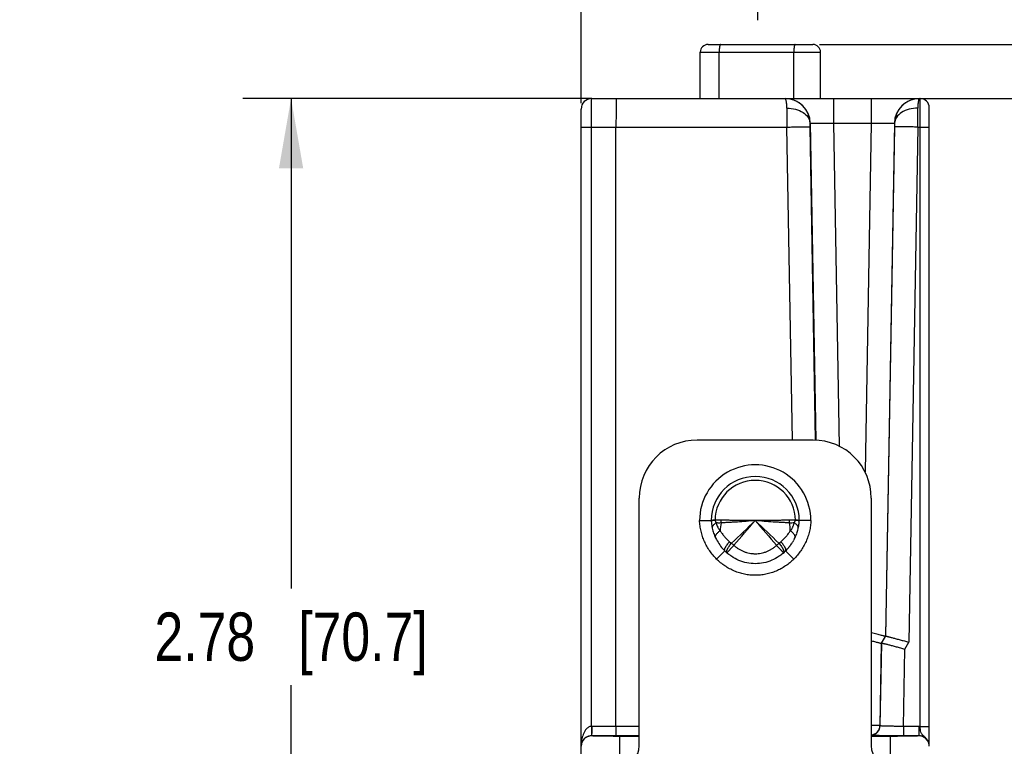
# Model space of a CAD drawing. Header units: inches. Extents: x 0 to 22, y 0 to 17.
# Tile 62 of 64: x 16.9 to 19.5, y 12.7 to 14.5. Entities that reach past the tile are written whole.
import ezdxf

# ---------------------------------------------------------------- set-up
doc = ezdxf.new("R2010")
doc.units = ezdxf.units.IN
doc.header["$LTSCALE"] = 1.21
doc.header["$MEASUREMENT"] = 0
doc.layers.get('0').update_dxf_attribs({"linetype": 'CONTINUOUS'})
doc.layers.add('DIMENSIONS', color=7, linetype='CONTINUOUS')
doc.layers.add('FEATURES', color=7, linetype='CONTINUOUS')
doc.styles.get("Standard").update_dxf_attribs({"font": 'txt', "width": 0.8})
doc.dimstyles.new('DIMSTYLE_1', dxfattribs={"dimtxt": 0.125, "dimasz": 0.18, "dimexe": 0.125, "dimexo": 0.0625, "dimgap": 0.0625, "dimtad": 0, "dimtih": 1, "dimtoh": 1, "dimzin": 4, "dimdsep": 46, "dimtxsty": 'STANDARD', "dimblk": '_FILLED', "dimblk1": '_FILLED', "dimblk2": '_FILLED', "dimcen": 0.09, "dimadec": 0, "dimazin": 0, "dimtp": 0.001, "dimtm": 0.001, "dimtfac": 1, "dimtofl": 0, "dimtmove": 0, "dimatfit": 3, "dimldrblk": '_FILLED', "dimfxl": 1, "dimtolj": 1, "dimtzin": 4, "dimarcsym": 0})

# ---------------------------------------------------------------- blocks, each defined once
blk = doc.blocks.new('_FILLED')
at = {"color": 0, "linetype": 'BYBLOCK'}
blk.add_solid([(0, 0), (-1, 0.174), (-1, -0.174)], dxfattribs=at)
blk = doc.blocks.new('*D3')
at = {"layer": 'DIMENSIONS', "color": 2, "linetype": 'CONTINUOUS'}
for p, q in [((18.3883, 14.3432), (17.4854, 14.3432)), ((17.6104, 14.3432), (17.6104, 13.0768)), ((17.6104, 11.5605), (17.6104, 12.8268)), ((18.3979, 11.5605), (17.4854, 11.5605))]:
    blk.add_line(p, q, dxfattribs=at)
at = {"layer": 'DIMENSIONS', "color": 2, "linetype": 'CONTINUOUS', "xscale": 0.18, "yscale": 0.18, "zscale": 0.18}
for p, rotation in [((17.6104, 14.3432), 90), ((17.6104, 11.5605), 270)]:
    blk.add_blockref('_FILLED', p, dxfattribs=dict(at, rotation=rotation))
at = {"layer": 'DIMENSIONS', "color": 2, "linetype": 'CONTINUOUS', "insert": (17.6104, 13.0143), "char_height": 0.125, "width": 1.125, "attachment_point": 2, "line_spacing_factor": 0.9}
blk.add_mtext('2.78{\\Ftxt.shx;\\W1.000000;\\H0.125000; }[70.7]', dxfattribs=at)
blk = doc.blocks.new('*D4')
at = {"layer": 'DIMENSIONS', "color": 2, "linetype": 'CONTINUOUS'}
for p, q in [((20.0104, 14.4832), (20.0104, 14.8243)), ((20.0104, 14.8243), (20.1279, 14.8243)), ((18.9762, 14.4832), (20.1354, 14.4832)), ((19.1726, 14.3432), (20.1354, 14.3432)), ((20.0104, 14.3432), (20.0104, 13.9832))]:
    blk.add_line(p, q, dxfattribs=at)
at = {"layer": 'DIMENSIONS', "color": 2, "linetype": 'CONTINUOUS', "xscale": 0.18, "yscale": 0.18, "zscale": 0.18}
for p, rotation in [((20.0104, 14.4832), 270), ((20.0104, 14.3432), 90)]:
    blk.add_blockref('_FILLED', p, dxfattribs=dict(at, rotation=rotation))
at = {"layer": 'DIMENSIONS', "color": 2, "linetype": 'CONTINUOUS', "insert": (20.1904, 14.8868), "char_height": 0.125, "width": 0.925, "attachment_point": 1, "line_spacing_factor": 0.9}
blk.add_mtext('.14{\\Ftxt.shx;\\W1.000000;\\H0.125000; }[3.6]', dxfattribs=at)
blk = doc.blocks.new('*D5')
at = {"layer": 'DIMENSIONS', "color": 2, "linetype": 'CONTINUOUS'}
for p, q in [((18.3604, 14.3315), (18.3604, 15.3582)), ((18.8172, 14.5457), (18.8172, 15.3582)), ((18.3604, 15.2332), (17.9963, 15.2332)), ((18.8172, 15.2332), (19.1772, 15.2332))]:
    blk.add_line(p, q, dxfattribs=at)
at = {"layer": 'DIMENSIONS', "color": 2, "linetype": 'CONTINUOUS', "xscale": 0.18, "yscale": 0.18, "zscale": 0.18}
blk.add_blockref('_FILLED', (18.3604, 15.2332), dxfattribs=at)
at = {"layer": 'DIMENSIONS', "color": 2, "linetype": 'CONTINUOUS', "xscale": 0.18, "yscale": 0.18, "zscale": 0.18, "rotation": 180}
blk.add_blockref('_FILLED', (18.8172, 15.2332), dxfattribs=at)
at = {"layer": 'DIMENSIONS', "color": 2, "linetype": 'CONTINUOUS', "insert": (17.9338, 15.2957), "char_height": 0.125, "width": 1.025, "attachment_point": 3, "line_spacing_factor": 0.9}
blk.add_mtext('.46{\\Ftxt.shx;\\W1.000000;\\H0.125000; }[11.6]', dxfattribs=at)

msp = doc.modelspace()

# ---------------------------------------------------------------- linework, layer by layer
at = {"color": 7, "linetype": 'CONTINUOUS'}
for p, q in [((18.6684, 14.3432), (18.6684, 14.4632)), ((18.6684, 14.4632), (18.9794, 14.4632)), ((18.6884, 14.4832), (18.9594, 14.4832)), ((18.7172, 14.3432), (18.7172, 14.4632)), ((18.9102, 14.3432), (18.9102, 14.4632)), ((18.9794, 14.3432), (18.9794, 14.4632)), ((18.3872, 14.2695), (18.3874, 14.3432)), ((18.3874, 14.3432), (18.8874, 14.3432)), ((18.8878, 14.3432), (19.2368, 14.3432)), ((19.0127, 14.3432), (19.0127, 14.2793)), ((19.1101, 14.3432), (19.1101, 14.2793)), ((19.2368, 12.7199), (19.2368, 14.3432)), ((18.3604, 12.635), (18.3604, 14.3162)), ((19.2604, 12.6684), (19.2604, 14.3196)), ((18.3872, 12.72), (18.3872, 14.2695)), ((18.3872, 14.2695), (18.8923, 14.2695)), ((18.4504, 12.72), (18.4504, 14.2695)), ((18.9065, 13.4602), (18.8923, 14.2695)), ((18.9522, 14.2794), (18.9528, 14.2794)), ((18.9523, 14.2695), (18.9522, 14.2794)), ((18.9664, 13.4603), (18.9523, 14.2695)), ((18.9528, 14.2794), (18.9671, 13.46)), ((19.0127, 14.2793), (19.0273, 13.4444)), ((19.0127, 14.2793), (19.1101, 14.2793)), ((19.1101, 14.2793), (19.0944, 13.3777)), ((19.1701, 14.2794), (19.147, 12.9527)), ((19.1706, 14.2695), (19.1476, 12.9532)), ((19.1701, 14.2794), (19.1707, 14.2794)), ((19.1707, 14.2794), (19.1706, 14.2695)), ((19.2305, 14.2695), (19.2073, 12.9377)), ((19.2305, 14.2695), (19.2368, 14.2695)), ((18.6666, 13.2521), (18.6966, 13.2526)), ((18.7012, 13.2524), (18.7067, 13.253)), ((18.7067, 13.2533), (18.7067, 13.253)), ((18.7225, 13.2531), (18.7067, 13.253)), ((18.9142, 13.253), (18.8984, 13.2531)), ((18.9142, 13.253), (18.9142, 13.2533)), ((18.9197, 13.2531), (18.9142, 13.2533)), ((18.9142, 13.253), (18.921, 13.2522)), ((18.9243, 13.2526), (18.9197, 13.2531)), ((18.9543, 13.2521), (18.9243, 13.2526)), ((18.7443, 13.1974), (18.7491, 13.1936)), ((18.8718, 13.1936), (18.8766, 13.1974)), ((18.7319, 13.1737), (18.7107, 13.1525)), ((18.9102, 13.1525), (18.889, 13.1737)), ((19.1367, 12.9349), (19.1329, 12.7221)), ((19.1335, 12.7214), (19.1373, 12.9353)), ((19.1367, 12.9349), (19.147, 12.9527)), ((19.1373, 12.9353), (19.1367, 12.9349)), ((19.1373, 12.9353), (19.1476, 12.9532)), ((19.1476, 12.9532), (19.147, 12.9527)), ((19.197, 12.9198), (19.2073, 12.9377)), ((19.1935, 12.72), (19.197, 12.9198)), ((18.3872, 12.72), (18.3873, 12.6986)), ((18.5104, 12.72), (18.3877, 12.72)), ((18.4504, 12.72), (18.4502, 12.6954)), ((19.1329, 12.7221), (19.1105, 12.7224)), ((19.1335, 12.7214), (19.1329, 12.7221)), ((19.2334, 12.72), (19.1935, 12.72)), ((19.1935, 12.72), (19.1935, 12.6954)), ((19.2334, 12.72), (19.2334, 12.6954)), ((18.3874, 12.6954), (18.3874, 12.6954)), ((18.5104, 12.6954), (18.3874, 12.6954)), ((18.4604, 12.6342), (18.4604, 12.6941)), ((18.5104, 12.6941), (18.4604, 12.6941)), ((19.1604, 12.6941), (19.1104, 12.6941)), ((19.1604, 12.6342), (19.1604, 12.6941)), ((19.2334, 12.6954), (19.1935, 12.6954))]:
    msp.add_line(p, q, dxfattribs=at)
for centre, radius, start, end in [((18.6884, 14.4632), 0.02, 90, 180), ((18.9594, 14.4632), 0.02, 0, 90), ((18.3874, 14.3162), 0.027, 90, 180), ((18.8878, 14.2782), 0.065, 1.0155, 89.9925), ((19.2351, 14.2782), 0.065, 90.0075, 178.9845), ((19.2368, 14.3196), 0.0236, 0, 90), ((36.9282, 14.3336), 18.0359, 180.04746, 180.20355), ((3.6225, 14.3283), 15.6082, 359.78431, 359.96468), ((18.8104, 13.2522), 0.1439, 359.9465, 180.0535), ((18.8104, 13.2522), 0.1139, 0.1866, 179.8134), ((18.8104, 13.2522), 0.1038, 0.6031, 179.3969), ((18.8041, 13.2566), 0.1076, 182.1372, 185.6821), ((18.8061, 13.2568), 0.1096, 185.6716, 185.8151), ((18.8079, 13.257), 0.1114, 185.8238, 189.292), ((18.8107, 13.2574), 0.1143, 189.2901, 192.6625), ((18.7221, 12.8551), 0.3984, 92.2281, 93.0143), ((18.8861, 13.2178), 0.1665, 170.3196, 177.2244), ((18.6704, 13.2535), 0.0522, 351.5443, 359.5022), ((33.2109, -1.8686), 20.8809, 133.60221, 133.83508), ((-6.3717, 34.9223), 33.2225, 319.14083, 319.28684), ((8.8309, 2.7546), 14.4841, 46.11346, 46.4492), ((43.9924, 34.9222), 33.2222, 220.71316, 220.85917), ((18.9505, 13.2535), 0.0522, 180.4972, 188.4555), ((18.7348, 13.2178), 0.1665, 2.7756, 9.6805), ((18.8114, 13.2572), 0.1131, 349.1953, 351.9266), ((18.8126, 13.257), 0.1118, 351.9313, 352.1167), ((18.8141, 13.2568), 0.1103, 352.1108, 354.9449), ((18.8171, 13.2566), 0.1073, 354.9438, 357.8662), ((18.8174, 13.2566), 0.107, 356.1369, 357.2303), ((18.8126, 13.2579), 0.1163, 192.6606, 195.9289), ((18.8127, 13.2579), 0.1163, 192.8232, 195.9286), ((18.8137, 13.2581), 0.1173, 195.9273, 199.1654), ((18.8138, 13.2582), 0.1175, 199.1639, 202.3013), ((18.8133, 13.258), 0.117, 202.3006, 205.3325), ((18.8076, 13.258), 0.1169, 334.695, 337.624), ((18.8071, 13.2582), 0.1175, 337.6234, 340.5202), ((18.8071, 13.2582), 0.1174, 340.5191, 343.3873), ((18.8079, 13.258), 0.1166, 343.3862, 346.2539), ((18.8093, 13.2576), 0.1152, 346.2532, 349.0162), ((18.9158, 13.2334), 0.006, 347.1824, 350.8348), ((18.8102, 13.2574), 0.1142, 349.0198, 349.1997), ((18.8146, 13.2586), 0.1184, 205.3346, 208.0555), ((18.8175, 13.2602), 0.1217, 208.0904, 223.2721), ((18.9165, 13.3729), 0.2453, 226.9792, 228.8847), ((18.7053, 13.3719), 0.244, 311.11, 313.0261), ((18.8031, 13.2605), 0.1221, 320.7097, 322.8364), ((18.8031, 13.2605), 0.1221, 322.8362, 323.2864), ((18.8032, 13.2604), 0.122, 323.2859, 325.8483), ((18.8034, 13.2602), 0.1217, 325.8489, 326.5418), ((18.8037, 13.26), 0.1213, 326.5411, 328.4741), ((18.8042, 13.2598), 0.1208, 328.4748, 329.3014), ((18.8047, 13.2594), 0.1201, 329.3003, 331.3349), ((18.8053, 13.2591), 0.1194, 331.3363, 331.9279), ((18.8063, 13.2586), 0.1184, 331.9247, 334.6927), ((18.8061, 13.2587), 0.1185, 331.9255, 334.3244), ((18.9083, 13.2095), 0.00517, 334.3314, 335.6821), ((18.8165, 13.2593), 0.1203, 223.2746, 225.342), ((18.8121, 13.2532), 0.1129, 224.7494, 228.1507), ((18.8133, 13.2545), 0.1146, 228.1477, 231.4583), ((18.8129, 13.254), 0.114, 228.145, 228.2651), ((18.8133, 13.2545), 0.1147, 228.2675, 231.4582), ((18.8078, 13.2543), 0.1144, 309.5212, 312.315), ((18.8077, 13.2544), 0.1145, 309.5221, 311.7219), ((18.8081, 13.2539), 0.1139, 311.7231, 312.3173), ((18.8827, 13.1703), 0.00183, 311.7169, 315.4332), ((18.8089, 13.2531), 0.1128, 312.3129, 315.2521), ((18.8043, 13.2594), 0.1204, 314.6589, 317.2525), ((18.8038, 13.2599), 0.1212, 317.2505, 318.0306), ((18.8035, 13.2601), 0.1216, 318.0312, 319.8914), ((18.8032, 13.2603), 0.1219, 319.8909, 320.7095), ((18.3877, 12.668), 0.052, 89.9913, 90.4914), ((19.1079, 12.7225), 0.025, 275.7477, 358.966), ((19.1085, 12.7219), 0.025, 274.3606, 358.9652), ((19.2334, 12.668), 0.052, 86.2735, 90.0003), ((18.3874, 12.6684), 0.027, 89.9953, 179.9953), ((19.2334, 12.6684), 0.027, 24.5934, 89.9863), ((19.2334, 12.6684), 0.027, 7.4971, 90.0076), ((19.2336, 12.6683), 0.0268, 0.0247, 7.5656)]:
    msp.add_arc(centre, radius, start, end, dxfattribs=at)
for points, knots in [([(18.7207, 14.4832), (18.7206, 14.4832), (18.7205, 14.4832), (18.7203, 14.4831), (18.7202, 14.483), (18.72, 14.4828), (18.7198, 14.4826), (18.7196, 14.4822), (18.7193, 14.4816), (18.719, 14.4808), (18.7187, 14.4798), (18.7185, 14.4786), (18.7182, 14.4773), (18.718, 14.4758), (18.7178, 14.4743), (18.7176, 14.4726), (18.7174, 14.4702), (18.7172, 14.4671), (18.7172, 14.4645), (18.7172, 14.4632)], [0, 0, 0, 0, 0.008251, 0.017126, 0.027108, 0.038527, 0.051599, 0.066458, 0.101808, 0.144796, 0.19529, 0.253033, 0.317579, 0.38835, 0.464743, 0.546097, 0.631687, 0.812529, 1, 1, 1, 1]), ([(18.9137, 14.4832), (18.9136, 14.4832), (18.9135, 14.4832), (18.9133, 14.4831), (18.9132, 14.483), (18.913, 14.4828), (18.9128, 14.4826), (18.9126, 14.4822), (18.9123, 14.4816), (18.912, 14.4808), (18.9117, 14.4798), (18.9115, 14.4786), (18.9112, 14.4773), (18.911, 14.4758), (18.9108, 14.4743), (18.9106, 14.4726), (18.9104, 14.4702), (18.9102, 14.4671), (18.9102, 14.4645), (18.9102, 14.4632)], [0, 0, 0, 0, 0.008251, 0.017126, 0.027108, 0.038527, 0.051599, 0.066458, 0.101808, 0.144796, 0.19529, 0.253033, 0.317579, 0.38835, 0.464743, 0.546097, 0.631687, 0.812529, 1, 1, 1, 1]), ([(18.4508, 14.3432), (18.4507, 14.3432), (18.4508, 14.343), (18.4507, 14.3428), (18.4507, 14.3423), (18.4507, 14.3417), (18.4507, 14.3409), (18.4507, 14.3396), (18.4506, 14.3374), (18.4506, 14.3343), (18.4506, 14.3306), (18.4506, 14.3264), (18.4505, 14.3196), (18.4505, 14.31), (18.4505, 14.2974), (18.4504, 14.2838), (18.4504, 14.2743), (18.4504, 14.2695)], [0, 0, 0, 0, 0.001222, 0.004828, 0.010813, 0.019163, 0.029864, 0.042898, 0.075828, 0.117609, 0.167878, 0.226151, 0.291871, 0.443162, 0.615996, 0.804056, 1, 1, 1, 1]), ([(18.9522, 14.2794), (18.9521, 14.2877), (18.9485, 14.3046), (18.934, 14.3258), (18.9126, 14.3399), (18.8957, 14.3432), (18.8874, 14.3432)], [0, 0, 0, 0, 0.250968, 0.50121, 0.750791, 1, 1, 1, 1]), ([(18.8922, 14.3186), (18.8922, 14.3221), (18.892, 14.327), (18.8913, 14.3331), (18.8908, 14.3366), (18.89, 14.3394), (18.8892, 14.3416), (18.8882, 14.3432), (18.8874, 14.3432)], [0, 0, 0, 0, 0.40652, 0.572741, 0.712255, 0.824113, 0.908263, 1, 1, 1, 1]), ([(19.2355, 14.3432), (19.2271, 14.3432), (19.2103, 14.3399), (19.1889, 14.3258), (19.1744, 14.3046), (19.1708, 14.2877), (19.1707, 14.2794)], [0, 0, 0, 0, 0.249209, 0.49879, 0.749032, 1, 1, 1, 1]), ([(19.2355, 14.3432), (19.2347, 14.3432), (19.2337, 14.3416), (19.2328, 14.3394), (19.2321, 14.3366), (19.2315, 14.3331), (19.2308, 14.327), (19.2307, 14.3221), (19.2307, 14.3186)], [0, 0, 0, 0, 0.091737, 0.175887, 0.287745, 0.427259, 0.59348, 1, 1, 1, 1]), ([(18.8922, 14.3186), (18.8998, 14.3186), (18.9145, 14.3168), (18.9339, 14.3087), (18.946, 14.2977), (18.9511, 14.2873), (18.9521, 14.282), (18.9522, 14.2794)], [0, 0, 0, 0, 0.291666, 0.560866, 0.794453, 0.899662, 1, 1, 1, 1]), ([(19.2307, 14.3186), (19.2231, 14.3186), (19.2083, 14.3168), (19.189, 14.3087), (19.1769, 14.2977), (19.1718, 14.2873), (19.1708, 14.282), (19.1707, 14.2794)], [0, 0, 0, 0, 0.291664, 0.560862, 0.794452, 0.899662, 1, 1, 1, 1]), ([(18.3604, 14.269), (18.3604, 14.2691), (18.3607, 14.2691), (18.361, 14.2692), (18.3617, 14.2692), (18.3626, 14.2692), (18.3637, 14.2693), (18.3656, 14.2693), (18.3685, 14.2694), (18.3725, 14.2694), (18.3771, 14.2695), (18.382, 14.2695), (18.3855, 14.2695), (18.3872, 14.2695)], [0, 0, 0, 0, 0.005127, 0.019608, 0.043417, 0.076397, 0.118317, 0.168706, 0.292762, 0.444029, 0.616885, 0.804963, 1, 1, 1, 1]), ([(18.8923, 14.2695), (18.8962, 14.2696), (18.9038, 14.2697), (18.9148, 14.2698), (18.9249, 14.2699), (18.9339, 14.2699), (18.9404, 14.2699), (18.9447, 14.2699), (18.9473, 14.2698), (18.9493, 14.2698), (18.9508, 14.2697), (18.9517, 14.2696), (18.9522, 14.2696), (18.9523, 14.2695)], [0, 0, 0, 0, 0.192776, 0.378654, 0.550062, 0.700783, 0.825238, 0.876057, 0.918653, 0.952607, 0.977576, 0.993396, 1, 1, 1, 1]), ([(18.9528, 14.2794), (18.9529, 14.2794), (18.9534, 14.2794), (18.9542, 14.2796), (18.9558, 14.2796), (18.9578, 14.2797), (18.9603, 14.2797), (18.9647, 14.2798), (18.9712, 14.2798), (18.9801, 14.2798), (18.9903, 14.2797), (19.0013, 14.2795), (19.0089, 14.2794), (19.0127, 14.2793)], [0, 0, 0, 0, 0.006567, 0.022326, 0.047267, 0.081166, 0.123722, 0.174541, 0.298972, 0.449792, 0.62129, 0.807051, 1, 1, 1, 1]), ([(19.1101, 14.2793), (19.114, 14.2794), (19.1216, 14.2795), (19.1326, 14.2797), (19.1427, 14.2798), (19.1517, 14.2798), (19.1582, 14.2798), (19.1626, 14.2797), (19.1651, 14.2797), (19.1671, 14.2796), (19.1686, 14.2796), (19.1695, 14.2794), (19.17, 14.2794), (19.1701, 14.2794)], [0, 0, 0, 0, 0.192947, 0.378704, 0.550201, 0.701022, 0.825455, 0.876275, 0.918831, 0.95273, 0.977673, 0.993435, 1, 1, 1, 1]), ([(19.2305, 14.2695), (19.2267, 14.2696), (19.2191, 14.2697), (19.2081, 14.2698), (19.198, 14.2699), (19.189, 14.2699), (19.1825, 14.2699), (19.1782, 14.2699), (19.1756, 14.2698), (19.1736, 14.2698), (19.1721, 14.2697), (19.1712, 14.2696), (19.1707, 14.2696), (19.1706, 14.2695)], [0, 0, 0, 0, 0.192776, 0.378654, 0.550062, 0.700783, 0.825238, 0.876057, 0.918653, 0.952607, 0.977576, 0.993396, 1, 1, 1, 1]), ([(19.2368, 14.2695), (19.2384, 14.2695), (19.2414, 14.2695), (19.2457, 14.2695), (19.2498, 14.2694), (19.2533, 14.2694), (19.2559, 14.2693), (19.2576, 14.2693), (19.2586, 14.2693), (19.2593, 14.2692), (19.2599, 14.2692), (19.2602, 14.2691), (19.2604, 14.2691), (19.2604, 14.2691)], [0, 0, 0, 0, 0.194572, 0.38246, 0.555321, 0.706715, 0.830951, 0.881433, 0.923437, 0.956488, 0.98035, 0.994864, 1, 1, 1, 1]), ([(18.7107, 13.1525), (18.7041, 13.159), (18.6951, 13.1698), (18.6852, 13.1855), (18.6789, 13.198), (18.6739, 13.211), (18.67, 13.2244), (18.6675, 13.2381), (18.6667, 13.2474), (18.6666, 13.2521)], [0, 0, 0, 0, 0.249713, 0.374718, 0.499747, 0.624775, 0.74984, 0.874978, 1, 1, 1, 1]), ([(18.6966, 13.2526), (18.6966, 13.2526), (18.6966, 13.2526), (18.6966, 13.2526), (18.6966, 13.2526), (18.6966, 13.2526), (18.6966, 13.2526), (18.6966, 13.2526), (18.6966, 13.2526), (18.6967, 13.2526), (18.6967, 13.2526), (18.6968, 13.2526), (18.6969, 13.2527), (18.697, 13.2527), (18.6972, 13.2527), (18.6975, 13.2528), (18.6977, 13.2528), (18.6981, 13.2528), (18.6984, 13.2529), (18.6988, 13.2529), (18.6994, 13.2529), (18.7002, 13.253), (18.7008, 13.253), (18.7012, 13.253)], [0, 0, 0, 0, 0.000263, 0.001049, 0.002357, 0.004184, 0.006528, 0.009387, 0.01664, 0.025925, 0.037226, 0.050528, 0.065817, 0.102295, 0.146559, 0.198519, 0.258098, 0.325231, 0.399853, 0.481883, 0.571237, 0.771541, 1, 1, 1, 1]), ([(18.6966, 13.2514), (18.6966, 13.2514), (18.6966, 13.2515), (18.6967, 13.2515), (18.6968, 13.2516), (18.697, 13.2517), (18.6974, 13.2518), (18.6979, 13.2519), (18.6986, 13.252), (18.6993, 13.2521), (18.7002, 13.2523), (18.7009, 13.2524), (18.7012, 13.2524)], [0, 0, 0, 0, 0.013468, 0.032311, 0.057457, 0.08926, 0.173333, 0.284983, 0.424075, 0.590053, 0.782258, 1, 1, 1, 1]), ([(18.7099, 13.2459), (18.709, 13.2454), (18.7073, 13.2444), (18.7049, 13.2427), (18.7029, 13.2409), (18.7013, 13.2391), (18.7001, 13.2373), (18.6994, 13.2355), (18.6991, 13.2337), (18.6991, 13.2326), (18.6993, 13.232)], [0, 0, 0, 0, 0.167361, 0.323139, 0.465848, 0.595038, 0.71104, 0.815233, 0.910242, 1, 1, 1, 1]), ([(18.7067, 13.253), (18.7067, 13.2526), (18.7068, 13.2519), (18.7071, 13.2509), (18.7075, 13.2499), (18.7079, 13.249), (18.7083, 13.2482), (18.709, 13.2471), (18.7095, 13.2464), (18.7099, 13.2459)], [0, 0, 0, 0, 0.139196, 0.275043, 0.405815, 0.53177, 0.653657, 0.771981, 1, 1, 1, 1]), ([(18.722, 13.2458), (18.7199, 13.2457), (18.7159, 13.2456), (18.7118, 13.2458), (18.7099, 13.2459)], [0, 0, 0, 0, 0.512217, 1, 1, 1, 1]), ([(18.7099, 13.2459), (18.7103, 13.2441), (18.7112, 13.2403), (18.713, 13.2359), (18.7147, 13.2325), (18.7159, 13.2305), (18.717, 13.229), (18.7177, 13.2281), (18.7183, 13.2274), (18.7189, 13.2267), (18.7194, 13.2262), (18.7198, 13.2259)], [0, 0, 0, 0, 0.255951, 0.506658, 0.630544, 0.753822, 0.815347, 0.876843, 0.907603, 0.93838, 1, 1, 1, 1]), ([(18.8104, 13.2522), (18.8027, 13.2513), (18.7873, 13.2498), (18.7683, 13.2485), (18.7533, 13.2477), (18.7425, 13.2471), (18.7321, 13.2465), (18.7253, 13.2461), (18.722, 13.2458)], [0, 0, 0, 0, 0.263527, 0.521627, 0.646937, 0.768889, 0.88682, 1, 1, 1, 1]), ([(18.8104, 13.2522), (18.8027, 13.252), (18.7874, 13.2518), (18.7684, 13.2521), (18.7535, 13.2524), (18.7429, 13.2527), (18.7326, 13.2529), (18.7258, 13.253), (18.7225, 13.2531)], [0, 0, 0, 0, 0.264485, 0.523099, 0.648391, 0.770103, 0.887552, 1, 1, 1, 1]), ([(18.8984, 13.2531), (18.8951, 13.253), (18.8883, 13.2529), (18.878, 13.2527), (18.8673, 13.2524), (18.8525, 13.2521), (18.8335, 13.2518), (18.8182, 13.252), (18.8104, 13.2522)], [0, 0, 0, 0, 0.112448, 0.229897, 0.351609, 0.476901, 0.735515, 1, 1, 1, 1]), ([(18.8989, 13.2458), (18.8956, 13.2461), (18.8888, 13.2465), (18.8783, 13.2471), (18.8676, 13.2477), (18.8526, 13.2485), (18.8335, 13.2498), (18.8182, 13.2513), (18.8104, 13.2522)], [0, 0, 0, 0, 0.11318, 0.231111, 0.353063, 0.478373, 0.736473, 1, 1, 1, 1]), ([(18.911, 13.2459), (18.9091, 13.2458), (18.905, 13.2456), (18.901, 13.2457), (18.8989, 13.2458)], [0, 0, 0, 0, 0.487782, 1, 1, 1, 1]), ([(18.9011, 13.2259), (18.9015, 13.2262), (18.9021, 13.2268), (18.9034, 13.2282), (18.9048, 13.2301), (18.9062, 13.2325), (18.9075, 13.235), (18.9086, 13.2376), (18.9099, 13.2412), (18.9106, 13.2441), (18.911, 13.2459)], [0, 0, 0, 0, 0.061618, 0.123139, 0.246109, 0.36938, 0.493257, 0.618074, 0.744069, 1, 1, 1, 1]), ([(18.9543, 13.2521), (18.9542, 13.2474), (18.9534, 13.2381), (18.9509, 13.2244), (18.947, 13.211), (18.9419, 13.198), (18.9357, 13.1855), (18.9258, 13.1698), (18.9168, 13.159), (18.9102, 13.1525)], [0, 0, 0, 0, 0.125006, 0.25007, 0.375095, 0.500131, 0.62516, 0.750188, 1, 1, 1, 1]), ([(18.911, 13.2459), (18.9114, 13.2464), (18.9119, 13.2471), (18.9126, 13.2482), (18.913, 13.249), (18.9134, 13.2499), (18.9139, 13.2512), (18.9141, 13.2523), (18.9142, 13.253)], [0, 0, 0, 0, 0.228088, 0.346425, 0.468345, 0.594361, 0.725198, 1, 1, 1, 1]), ([(18.9217, 13.2324), (18.9218, 13.233), (18.9218, 13.2341), (18.9214, 13.2358), (18.9206, 13.2376), (18.9194, 13.2393), (18.9178, 13.2411), (18.9158, 13.2428), (18.9136, 13.2444), (18.9119, 13.2455), (18.911, 13.2459)], [0, 0, 0, 0, 0.08973, 0.18537, 0.290391, 0.407045, 0.536485, 0.678935, 0.833917, 1, 1, 1, 1]), ([(18.921, 13.2522), (18.9215, 13.2521), (18.9221, 13.252), (18.9229, 13.2519), (18.9234, 13.2518), (18.9237, 13.2517), (18.924, 13.2516), (18.9241, 13.2515), (18.9242, 13.2515), (18.9243, 13.2515), (18.9243, 13.2514), (18.9243, 13.2514)], [0, 0, 0, 0, 0.410369, 0.575799, 0.714053, 0.824943, 0.908604, 0.940428, 0.965836, 0.985314, 1, 1, 1, 1]), ([(18.7079, 13.2074), (18.7077, 13.2077), (18.7075, 13.2083), (18.7073, 13.2096), (18.7074, 13.211), (18.7078, 13.2124), (18.7084, 13.214), (18.7096, 13.2161), (18.7114, 13.2185), (18.7138, 13.2211), (18.7166, 13.2236), (18.7187, 13.2251), (18.7198, 13.2259)], [0, 0, 0, 0, 0.039515, 0.080218, 0.168169, 0.216882, 0.269238, 0.385609, 0.518073, 0.665925, 0.82755, 1, 1, 1, 1]), ([(18.7198, 13.2259), (18.7214, 13.2233), (18.7248, 13.2181), (18.7306, 13.2108), (18.7371, 13.2038), (18.7418, 13.1995), (18.7443, 13.1974)], [0, 0, 0, 0, 0.242994, 0.491036, 0.74361, 1, 1, 1, 1]), ([(18.8766, 13.1974), (18.879, 13.1995), (18.8838, 13.2038), (18.8903, 13.2108), (18.8961, 13.2181), (18.8995, 13.2233), (18.9011, 13.2259)], [0, 0, 0, 0, 0.256354, 0.508928, 0.756997, 1, 1, 1, 1]), ([(18.913, 13.2074), (18.9132, 13.2077), (18.9134, 13.2083), (18.9136, 13.2096), (18.9135, 13.211), (18.9131, 13.2124), (18.9125, 13.214), (18.9113, 13.2161), (18.9095, 13.2185), (18.9071, 13.2211), (18.9043, 13.2236), (18.9022, 13.2251), (18.9011, 13.2259)], [0, 0, 0, 0, 0.039514, 0.080223, 0.168198, 0.216924, 0.269292, 0.385679, 0.518146, 0.665987, 0.827586, 1, 1, 1, 1]), ([(18.7319, 13.1737), (18.7318, 13.1739), (18.7315, 13.1743), (18.7312, 13.1751), (18.7311, 13.176), (18.7312, 13.1771), (18.7315, 13.1783), (18.7319, 13.1796), (18.7326, 13.1811), (18.7333, 13.1826), (18.7342, 13.1843), (18.7357, 13.1867), (18.7379, 13.1898), (18.7409, 13.1936), (18.7431, 13.1962), (18.7443, 13.1974)], [0, 0, 0, 0, 0.026262, 0.054951, 0.087823, 0.125991, 0.170033, 0.220177, 0.276455, 0.338685, 0.406541, 0.479649, 0.639791, 0.815047, 1, 1, 1, 1]), ([(18.737, 13.1689), (18.7369, 13.169), (18.7367, 13.1691), (18.7365, 13.1695), (18.7363, 13.1702), (18.7362, 13.1711), (18.7363, 13.1722), (18.7366, 13.1734), (18.737, 13.1748), (18.7376, 13.1763), (18.7384, 13.1779), (18.7393, 13.1796), (18.7407, 13.1821), (18.7428, 13.1855), (18.7458, 13.1895), (18.7479, 13.1922), (18.7491, 13.1936)], [0, 0, 0, 0, 0.011824, 0.024033, 0.05077, 0.08222, 0.119493, 0.163094, 0.213169, 0.269679, 0.332383, 0.400902, 0.474809, 0.636763, 0.813773, 1, 1, 1, 1]), ([(18.7551, 13.1881), (18.7546, 13.1874), (18.7534, 13.1861), (18.7516, 13.1842), (18.7499, 13.1823), (18.7482, 13.1805), (18.7466, 13.1787), (18.7451, 13.1771), (18.7437, 13.1756), (18.7424, 13.1742), (18.7413, 13.173), (18.7404, 13.1721), (18.7397, 13.1714), (18.7393, 13.1709), (18.7389, 13.1705), (18.7385, 13.1702), (18.7382, 13.1699), (18.7379, 13.1696), (18.7376, 13.1694), (18.7374, 13.1692), (18.7373, 13.1691), (18.7372, 13.1691), (18.7372, 13.169), (18.7371, 13.169), (18.7371, 13.1689), (18.737, 13.1689), (18.737, 13.1689), (18.737, 13.1689), (18.737, 13.1689), (18.737, 13.1689), (18.737, 13.1689), (18.737, 13.1689)], [0, 0, 0, 0, 0.101236, 0.200777, 0.29765, 0.39089, 0.479731, 0.563499, 0.641524, 0.71319, 0.777919, 0.835135, 0.86077, 0.884361, 0.905869, 0.925252, 0.942472, 0.957493, 0.970291, 0.980843, 0.985269, 0.989124, 0.992402, 0.9951, 0.997212, 0.998048, 0.998736, 0.999275, 0.999664, 0.999905, 1, 1, 1, 1]), ([(18.7551, 13.1881), (18.757, 13.1864), (18.7609, 13.1832), (18.7672, 13.1788), (18.7738, 13.1751), (18.7807, 13.1719), (18.7879, 13.1695), (18.7953, 13.1677), (18.8016, 13.1668), (18.8066, 13.1664), (18.8117, 13.1663), (18.8181, 13.1666), (18.8256, 13.1677), (18.833, 13.1695), (18.8402, 13.1719), (18.8471, 13.1751), (18.8537, 13.1788), (18.86, 13.1832), (18.8639, 13.1864), (18.8657, 13.1881)], [0, 0, 0, 0, 0.062471, 0.124948, 0.187433, 0.249928, 0.312431, 0.374947, 0.437475, 0.468748, 0.500023, 0.562556, 0.625077, 0.687589, 0.750087, 0.812578, 0.875059, 0.937532, 1, 1, 1, 1]), ([(18.8839, 13.1689), (18.8839, 13.1689), (18.8838, 13.1689), (18.8837, 13.169), (18.8836, 13.1691), (18.8834, 13.1692), (18.8832, 13.1694), (18.8828, 13.1698), (18.8822, 13.1703), (18.8815, 13.1711), (18.8805, 13.172), (18.8795, 13.1731), (18.8783, 13.1744), (18.877, 13.1757), (18.8756, 13.1772), (18.8742, 13.1788), (18.8726, 13.1806), (18.8709, 13.1823), (18.8692, 13.1842), (18.8675, 13.1861), (18.8663, 13.1874), (18.8657, 13.1881)], [0, 0, 0, 0, 0.002132, 0.006573, 0.013286, 0.022237, 0.033398, 0.046744, 0.079901, 0.121463, 0.171122, 0.228538, 0.293229, 0.36464, 0.442213, 0.525347, 0.613396, 0.705708, 0.801536, 0.899946, 1, 1, 1, 1]), ([(18.8718, 13.1936), (18.8729, 13.1922), (18.8751, 13.1895), (18.878, 13.1855), (18.8801, 13.1823), (18.8816, 13.1798), (18.8825, 13.178), (18.8832, 13.1764), (18.8838, 13.1749), (18.8843, 13.1736), (18.8846, 13.1723), (18.8847, 13.1712), (18.8846, 13.1703), (18.8844, 13.1697), (18.8842, 13.1692), (18.8841, 13.1691), (18.884, 13.169)], [0, 0, 0, 0, 0.184977, 0.360973, 0.522285, 0.596047, 0.66455, 0.727378, 0.784155, 0.834627, 0.878737, 0.916599, 0.948638, 0.975835, 0.988163, 1, 1, 1, 1]), ([(18.889, 13.1737), (18.8891, 13.1739), (18.8894, 13.1743), (18.8897, 13.1751), (18.8897, 13.176), (18.8896, 13.177), (18.8894, 13.1782), (18.8889, 13.1796), (18.8883, 13.181), (18.8875, 13.1826), (18.8866, 13.1842), (18.8851, 13.1866), (18.883, 13.1898), (18.88, 13.1936), (18.8777, 13.1961), (18.8766, 13.1974)], [0, 0, 0, 0, 0.02562, 0.053774, 0.086259, 0.124188, 0.168107, 0.218209, 0.274502, 0.336799, 0.404772, 0.478045, 0.638635, 0.814446, 1, 1, 1, 1]), ([(18.8806, 13.166), (18.8778, 13.1638), (18.8691, 13.1573), (18.8469, 13.1451), (18.8104, 13.1376), (18.774, 13.1451), (18.7523, 13.1569), (18.7441, 13.163), (18.7418, 13.1648)], [0, 0, 0, 0, 0.070501, 0.216187, 0.506512, 0.796838, 0.942524, 1, 1, 1, 1]), ([(18.9102, 13.1525), (18.9069, 13.1492), (18.9001, 13.1429), (18.889, 13.1346), (18.8791, 13.1286), (18.8708, 13.1243), (18.8624, 13.1205), (18.8515, 13.1166), (18.8381, 13.1131), (18.8243, 13.111), (18.8104, 13.1103), (18.7989, 13.1109), (18.7897, 13.1121), (18.7806, 13.1137), (18.7694, 13.1166), (18.7563, 13.1213), (18.7438, 13.1274), (18.7319, 13.1346), (18.7208, 13.1429), (18.714, 13.1492), (18.7107, 13.1525)], [0, 0, 0, 0, 0.062466, 0.124974, 0.187466, 0.218719, 0.249976, 0.31248, 0.374985, 0.437483, 0.499981, 0.562481, 0.59374, 0.624999, 0.6875, 0.750001, 0.812494, 0.874998, 0.937524, 1, 1, 1, 1]), ([(19.147, 12.9527), (19.1469, 12.9527), (19.1466, 12.9528), (19.1461, 12.9528), (19.1452, 12.953), (19.144, 12.9532), (19.1426, 12.9536), (19.1401, 12.9542), (19.1362, 12.9551), (19.1309, 12.9565), (19.1247, 12.9581), (19.1178, 12.9599), (19.113, 12.9612), (19.1105, 12.9619)], [0, 0, 0, 0, 0.00626, 0.021056, 0.044401, 0.076201, 0.116268, 0.164307, 0.283077, 0.42965, 0.600584, 0.792061, 1, 1, 1, 1]), ([(19.1104, 12.9413), (19.1123, 12.9408), (19.1159, 12.9399), (19.1209, 12.9385), (19.1254, 12.9374), (19.1291, 12.9365), (19.1322, 12.9357), (19.1342, 12.9353), (19.1354, 12.935), (19.136, 12.9349), (19.1364, 12.9349), (19.1366, 12.9348), (19.1367, 12.9349)], [0, 0, 0, 0, 0.214528, 0.408635, 0.579352, 0.723944, 0.840003, 0.925573, 0.956393, 0.979089, 0.9936, 1, 1, 1, 1]), ([(19.1373, 12.9353), (19.1373, 12.9354), (19.1375, 12.9353), (19.1377, 12.9353), (19.1381, 12.9353), (19.139, 12.9351), (19.1404, 12.9348), (19.1424, 12.9343), (19.145, 12.9337), (19.1481, 12.9329), (19.1516, 12.932), (19.1572, 12.9306), (19.1649, 12.9285), (19.175, 12.9258), (19.1858, 12.9229), (19.1932, 12.9209), (19.197, 12.9198)], [0, 0, 0, 0, 0.002035, 0.006421, 0.013202, 0.022369, 0.047784, 0.082401, 0.125777, 0.177445, 0.236826, 0.303267, 0.454561, 0.625314, 0.809371, 1, 1, 1, 1]), ([(19.1476, 12.9532), (19.1476, 12.9532), (19.1478, 12.9532), (19.148, 12.9532), (19.1484, 12.9531), (19.1493, 12.953), (19.1507, 12.9527), (19.1527, 12.9522), (19.1553, 12.9515), (19.1584, 12.9508), (19.162, 12.9499), (19.1675, 12.9484), (19.1752, 12.9464), (19.1853, 12.9437), (19.1961, 12.9408), (19.2035, 12.9387), (19.2073, 12.9377)], [0, 0, 0, 0, 0.002035, 0.006421, 0.013202, 0.022369, 0.047784, 0.082401, 0.125777, 0.177445, 0.236826, 0.303267, 0.454561, 0.625314, 0.809371, 1, 1, 1, 1]), ([(18.3872, 12.72), (18.3844, 12.72), (18.379, 12.7182), (18.373, 12.7126), (18.3686, 12.7061), (18.3644, 12.6968), (18.3612, 12.6844), (18.3604, 12.6744), (18.3604, 12.6693)], [0, 0, 0, 0, 0.133967, 0.26323, 0.388947, 0.51271, 0.757065, 1, 1, 1, 1]), ([(18.3877, 12.72), (18.3877, 12.7159), (18.3877, 12.7088), (18.3876, 12.7016), (18.3873, 12.6986)], [0, 0, 0, 0, 0.57976, 1, 1, 1, 1]), ([(19.1935, 12.72), (19.1896, 12.72), (19.1821, 12.7199), (19.1711, 12.72), (19.1609, 12.7201), (19.152, 12.7202), (19.1454, 12.7204), (19.1411, 12.7206), (19.1386, 12.7207), (19.1365, 12.7209), (19.135, 12.721), (19.1341, 12.7212), (19.1336, 12.7213), (19.1335, 12.7214)], [0, 0, 0, 0, 0.19279, 0.378391, 0.549801, 0.700521, 0.824866, 0.875646, 0.918189, 0.952097, 0.977092, 0.993002, 1, 1, 1, 1]), ([(19.2368, 12.7199), (19.2384, 12.7199), (19.2414, 12.7199), (19.2457, 12.7199), (19.2498, 12.7198), (19.2533, 12.7198), (19.2559, 12.7197), (19.2576, 12.7197), (19.2586, 12.7196), (19.2593, 12.7196), (19.2599, 12.7196), (19.2602, 12.7195), (19.2604, 12.7195), (19.2604, 12.7195)], [0, 0, 0, 0, 0.194572, 0.38246, 0.555321, 0.706714, 0.830951, 0.881433, 0.923437, 0.956487, 0.980349, 0.994864, 1, 1, 1, 1]), ([(19.2604, 12.6684), (19.2604, 12.671), (19.2597, 12.6763), (19.2566, 12.6835), (19.2519, 12.6896), (19.2465, 12.6943), (19.2422, 12.6981), (19.2399, 12.7018), (19.2384, 12.7061), (19.2374, 12.7122), (19.237, 12.7172), (19.2368, 12.7199)], [0, 0, 0, 0, 0.133866, 0.266875, 0.397467, 0.521635, 0.633211, 0.68599, 0.740959, 0.863809, 1, 1, 1, 1]), ([(18.3874, 12.6954), (18.3847, 12.6954), (18.3798, 12.6947), (18.372, 12.6913), (18.3655, 12.6855), (18.3613, 12.6774), (18.3604, 12.6719), (18.3604, 12.6693)], [0, 0, 0, 0, 0.195108, 0.356173, 0.605466, 0.810751, 1, 1, 1, 1]), ([(18.3873, 12.6986), (18.3873, 12.6982), (18.3874, 12.6974), (18.3876, 12.6964), (18.3876, 12.6958), (18.3874, 12.6955), (18.3874, 12.6954)], [0, 0, 0, 0, 0.415291, 0.725409, 0.918851, 1, 1, 1, 1]), ([(18.4604, 12.6941), (18.4557, 12.6941), (18.4464, 12.6941), (18.4329, 12.6942), (18.4204, 12.6943), (18.4109, 12.6944), (18.4042, 12.6945), (18.3999, 12.6946), (18.3963, 12.6947), (18.3932, 12.6949), (18.3908, 12.695), (18.3892, 12.6951), (18.3883, 12.6952), (18.3878, 12.6952), (18.3876, 12.6953), (18.3874, 12.6953), (18.3874, 12.6954)], [0, 0, 0, 0, 0.19497, 0.382495, 0.555293, 0.706757, 0.772627, 0.831044, 0.881468, 0.92341, 0.956469, 0.980341, 0.988755, 0.99481, 0.998517, 1, 1, 1, 1]), ([(19.1935, 12.6954), (19.1841, 12.6954), (19.1662, 12.6955), (19.1421, 12.6957), (19.1238, 12.6961), (19.1139, 12.6963), (19.1104, 12.6966)], [0, 0, 0, 0, 0.341159, 0.643326, 0.871671, 1, 1, 1, 1]), ([(19.2334, 12.6954), (19.2334, 12.6953), (19.2333, 12.6953), (19.2331, 12.6952), (19.2326, 12.6952), (19.2317, 12.6951), (19.2301, 12.695), (19.2277, 12.6949), (19.2246, 12.6947), (19.221, 12.6946), (19.2167, 12.6945), (19.21, 12.6944), (19.2005, 12.6943), (19.188, 12.6942), (19.1745, 12.6941), (19.1652, 12.6941), (19.1604, 12.6941)], [0, 0, 0, 0, 0.001483, 0.00519, 0.011245, 0.019659, 0.043531, 0.07659, 0.118532, 0.168956, 0.227373, 0.293243, 0.444707, 0.617505, 0.80503, 1, 1, 1, 1])]:
    msp.add_open_spline(points, degree=3, knots=knots, dxfattribs=at)
for points in [[(18.6966, 13.2514), (18.6966, 13.2514), (18.6966, 13.2514), (18.6966, 13.2514)], [(18.9243, 13.2514), (18.9243, 13.2514), (18.9243, 13.2514), (18.9243, 13.2514)], [(19.2604, 12.6684), (19.2604, 12.6723), (19.2596, 12.6762), (19.258, 12.6797)]]:
    msp.add_open_spline(points, degree=3, dxfattribs=at)
at = {"layer": 'FEATURES', "color": 7, "linetype": 'CONTINUOUS'}
for p, q in [((18.9604, 13.4602), (18.6604, 13.4602)), ((18.5104, 12.6692), (18.5104, 13.3102)), ((19.1104, 13.3102), (19.1104, 12.6692))]:
    msp.add_line(p, q, dxfattribs=at)
for centre, radius, start, end in [((18.6604, 13.3102), 0.15, 90, 180), ((18.9604, 13.3102), 0.15, 0, 90), ((18.4604, 12.6692), 0.05, 270, 360), ((19.1604, 12.6692), 0.05, 180, 270)]:
    msp.add_arc(centre, radius, start, end, dxfattribs=at)

# ---------------------------------------------------------------- dimensions: what is measured, and where the dimension line sits
at = {"layer": 'DIMENSIONS', "color": 2, "linetype": 'CONTINUOUS'}
dim = msp.add_linear_dim(base=(18.8172, 15.2332), p1=(18.3604, 14.269), p2=(18.8172, 14.4832), dimstyle='DIMSTYLE_1', dxfattribs=at)
dim.commit()
dim.dimension.update_dxf_attribs({"geometry": '*D5', "text_midpoint": (17.4213, 15.2332), "dimtype": 160})
for base, p1, p2, angle, picture, middle in [((20.0104, 14.3432), (18.9137, 14.4832), (19.1101, 14.3432), 270, '*D4', (20.6529, 14.8243)), ((17.6104, 14.3432), (18.4604, 11.5605), (18.4508, 14.3432), 90, '*D3', (17.6104, 12.9518))]:
    dim = msp.add_linear_dim(base=base, p1=p1, p2=p2, angle=angle, dimstyle='DIMSTYLE_1', dxfattribs=at)
    dim.commit()
    dim.dimension.update_dxf_attribs({"geometry": picture, "text_midpoint": middle, "dimtype": 160})

doc.saveas('drawing.dxf')
